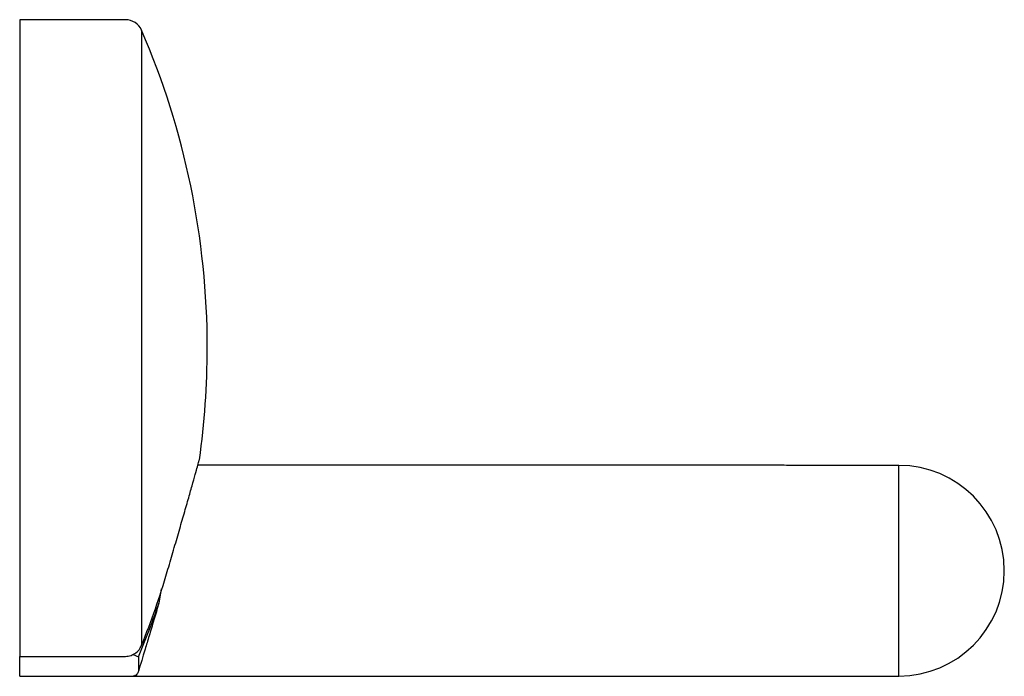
# Model space of a CAD drawing. Header units: millimetres. Extents: x 3866.0287 to 3866.1127, y 1916.9101 to 1916.9661.
import ezdxf

# ---------------------------------------------------------------- set-up
doc = ezdxf.new("R2010")
doc.units = ezdxf.units.MM
doc.layers.add('SANINDUSA', color=3, linetype='Continuous')

msp = doc.modelspace()

# ---------------------------------------------------------------- linework, layer by layer
at = {"layer": 'SANINDUSA'}
for p, q in [((3866.03773091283, 1916.966060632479), (3866.028709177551, 1916.966060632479)), ((3866.028709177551, 1916.966060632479), (3866.028709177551, 1916.911752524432)), ((3866.039107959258, 1916.965155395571), (3866.039107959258, 1916.912699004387)), ((3866.091699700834, 1916.928060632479), (3866.04390945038, 1916.928060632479)), ((3866.091749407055, 1916.928060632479), (3866.091699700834, 1916.928060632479)), ((3866.103709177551, 1916.928045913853), (3866.094709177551, 1916.928045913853)), ((3866.094709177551, 1916.928045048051), (3866.094709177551, 1916.928045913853)), ((3866.103709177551, 1916.928045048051), (3866.094709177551, 1916.928045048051)), ((3866.103709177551, 1916.928045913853), (3866.103709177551, 1916.928045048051)), ((3866.103709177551, 1916.910076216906), (3866.103709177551, 1916.928045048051)), ((3866.040784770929, 1916.917516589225), (3866.040579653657, 1916.916289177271)), ((3866.028709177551, 1916.911752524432), (3866.03773091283, 1916.911752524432)), ((3866.028709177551, 1916.911737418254), (3866.028709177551, 1916.911752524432)), ((3866.028709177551, 1916.911431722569), (3866.028709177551, 1916.911737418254)), ((3866.028709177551, 1916.910060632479), (3866.028709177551, 1916.911431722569)), ((3866.038384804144, 1916.911907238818), (3866.038841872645, 1916.91171446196)), ((3866.038841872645, 1916.91171446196), (3866.038841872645, 1916.910496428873)), ((3866.028709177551, 1916.910060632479), (3866.038384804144, 1916.910060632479)), ((3866.038384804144, 1916.910060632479), (3866.091749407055, 1916.910060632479)), ((3866.094709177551, 1916.910076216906), (3866.103709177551, 1916.910076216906)), ((3866.094709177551, 1916.910076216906), (3866.094709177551, 1916.910075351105)), ((3866.094709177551, 1916.910075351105), (3866.103709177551, 1916.910075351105)), ((3866.103709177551, 1916.910075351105), (3866.103709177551, 1916.910076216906))]:
    msp.add_line(p, q, dxfattribs=at)
for centre, radius, start, end in [((3866.03773091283, 1916.964560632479), 0.001500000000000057, 23.36010285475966, 90), ((3865.976375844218, 1916.938060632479), 0.06833333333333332, 0, 23.36010285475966), ((3865.976375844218, 1916.938060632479), 0.06833333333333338, 351.9669966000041, 0), ((3866.103709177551, 1916.919060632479), 0.008985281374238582, 0, 90), ((3865.976375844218, 1916.938060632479), 0.067664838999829, 337.9872747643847, 343.6307337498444), ((3866.103709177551, 1916.919060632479), 0.008985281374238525, 270, 0), ((3865.976375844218, 1916.938060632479), 0.0677947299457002, 337.1315404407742, 341.268247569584)]:
    msp.add_arc(centre, radius, start, end, dxfattribs=at)
for points, knots in [([(3866.041297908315, 1916.918990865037), (3866.041457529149, 1916.919535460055), (3866.041781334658, 1916.920640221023), (3866.042247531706, 1916.922245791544), (3866.042688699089, 1916.923774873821), (3866.043080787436, 1916.925142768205), (3866.043420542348, 1916.926334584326), (3866.043688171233, 1916.927277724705), (3866.043888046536, 1916.927984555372), (3866.044001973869, 1916.928388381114), (3866.044049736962, 1916.928557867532), (3866.044038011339, 1916.928516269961), (3866.044036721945, 1916.928511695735)], [0, 0, 0, 0, 0.1113910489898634, 0.2259669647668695, 0.3373741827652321, 0.4521475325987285, 0.5610873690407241, 0.6734376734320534, 0.778182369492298, 0.8861739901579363, 0.9874832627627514, 1, 1, 1, 1]), ([(3866.094709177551, 1916.928045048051), (3866.094182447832, 1916.928047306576), (3866.093155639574, 1916.928051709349), (3866.092176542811, 1916.928057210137), (3866.091699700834, 1916.928059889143)], [0, 0, 0, 0, 0.5129776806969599, 0.9999999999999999, 0.9999999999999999, 0.9999999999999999, 0.9999999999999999]), ([(3866.040579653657, 1916.916289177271), (3866.040435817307, 1916.915804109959), (3866.040143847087, 1916.914819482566), (3866.039748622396, 1916.913498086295), (3866.039398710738, 1916.912334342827), (3866.039068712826, 1916.911242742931), (3866.038924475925, 1916.910768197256), (3866.038841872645, 1916.910496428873)], [0, 0, 0, 0, 0.1856526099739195, 0.3768521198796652, 0.5593958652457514, 0.7476696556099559, 1, 1, 1, 1]), ([(3866.03773091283, 1916.911752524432), (3866.03789198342, 1916.911768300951), (3866.038213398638, 1916.911799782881), (3866.03864233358, 1916.912045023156), (3866.038944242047, 1916.912360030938), (3866.039061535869, 1916.91260288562), (3866.039107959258, 1916.912699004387)], [0, 0, 0, 0, 0.272141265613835, 0.5430559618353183, 0.8191474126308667, 1, 1, 1, 1]), ([(3866.038841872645, 1916.910496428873), (3866.038803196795, 1916.91040460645), (3866.038729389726, 1916.9102293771), (3866.038562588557, 1916.910094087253), (3866.038446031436, 1916.910060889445), (3866.038386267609, 1916.910060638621), (3866.038384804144, 1916.910060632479)], [0, 0, 0, 0, 0.3509982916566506, 0.6698277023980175, 0.9919149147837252, 1, 1, 1, 1]), ([(3866.091089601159, 1916.910066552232), (3866.091152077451, 1916.910064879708), (3866.091658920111, 1916.910051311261), (3866.09271308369, 1916.910068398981), (3866.093873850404, 1916.910075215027), (3866.094547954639, 1916.910076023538), (3866.094709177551, 1916.910076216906)], [0, 0, 0, 0, 0.05640727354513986, 0.45760737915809, 0.8702780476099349, 1, 1, 1, 1])]:
    msp.add_open_spline(points, degree=3, knots=knots, dxfattribs=at)

doc.saveas('drawing.dxf')
